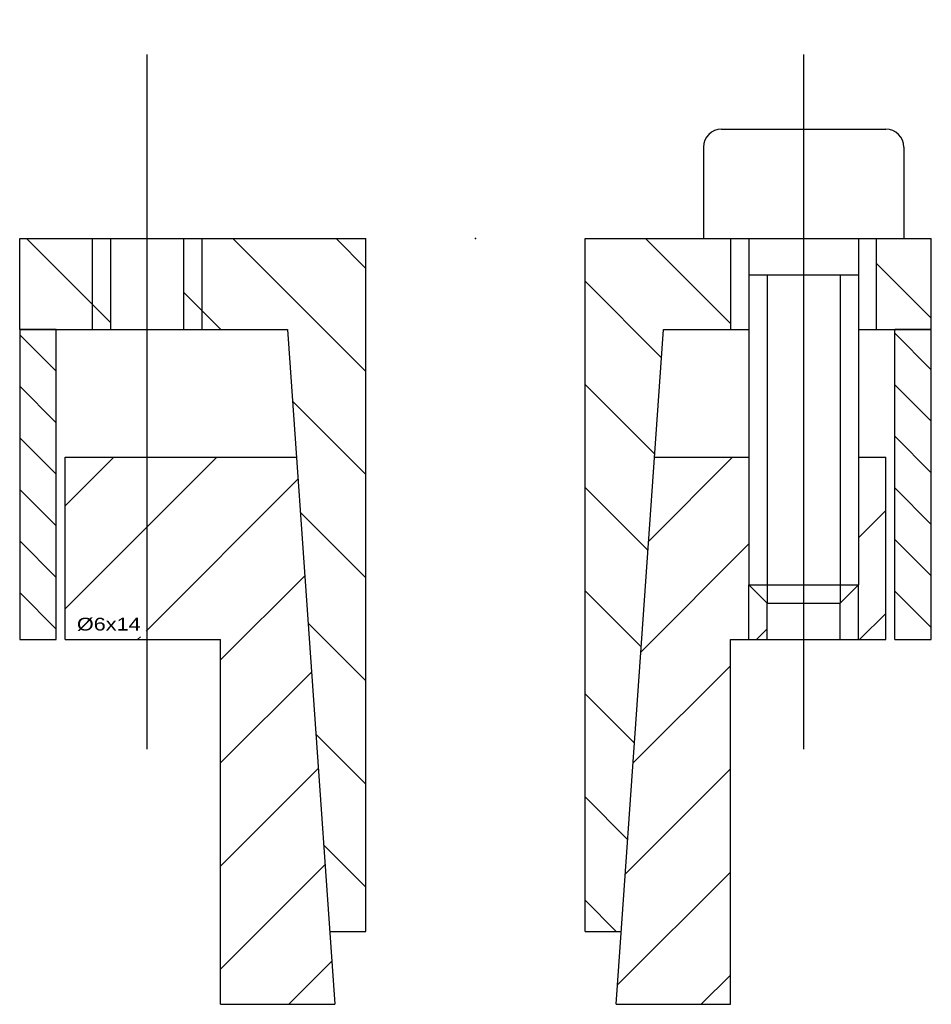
# Model space of a CAD drawing. Extents: x -13 to 13, y -13 to 106.
# Tile 2 of 2: x -12 to 12, y 79 to 106. Entities that reach past the tile are written whole.
import ezdxf
from ezdxf.enums import TextEntityAlignment as Align

# ---------------------------------------------------------------- set-up
doc = ezdxf.new("R2010")
doc.units = 0
doc.linetypes.add('CADRA_CENTERLINE', pattern=[25.4, 19.05, -1.5875, 3.175, -1.5875])
doc.linetypes.add('CADRA_SOLID', pattern=[0])
doc.layers.get('0').update_dxf_attribs({"color": 112, "linetype": 'CADRA_SOLID'})

# ---------------------------------------------------------------- blocks, each defined once
blk = doc.blocks.new('_X2')
for p, q in [((-11.5, -3.638), (-12.5, -2.638)), ((12.5, -3.597), (11.5, -2.597)), ((11.5, -4.011), (12.5, -5.011)), ((-12.5, -4.052), (-11.5, -5.052)), ((-11.5, -6.467), (-12.5, -5.467)), ((12.5, -6.425), (11.5, -5.425)), ((-12.5, -6.881), (-11.5, -7.881)), ((11.5, -6.839), (12.5, -7.839)), ((-11.5, -9.295), (-12.5, -8.295)), ((12.5, -9.253), (11.5, -8.253)), ((-12.5, -9.709), (-11.5, -10.709)), ((11.5, -9.668), (12.5, -10.668))]:
    blk.add_line(p, q)
blk = doc.blocks.new('_X1')
for p, q in [((-10, -2.31), (-12.31, 0)), ((-3.005, -3.648), (-6.653, 0)), ((-3.005, -0.82), (-3.825, 0)), ((7, -2.339), (4.661, 0)), ((12.5, -2.182), (11, -0.682)), ((5.101, -3.269), (3.005, -1.173)), ((-6.981, -2.5), (-8, -1.481)), ((4.916, -5.912), (3.005, -4.001)), ((-3.005, -6.476), (-5.018, -4.464)), ((4.731, -8.556), (3.005, -6.83)), ((-3.005, -9.305), (-4.805, -7.505)), ((4.546, -11.199), (3.005, -9.658)), ((-4.592, -10.547), (-3.005, -12.133)), ((4.361, -13.842), (3.005, -12.486)), ((-3.005, -14.962), (-4.379, -13.588)), ((4.176, -16.486), (3.005, -15.315)), ((-4.166, -16.629), (-3.005, -17.79)), ((3.862, -19), (3.005, -18.143))]:
    blk.add_line(p, q)
blk = doc.blocks.new('_X0')
for p, q in [((-9.922, -6), (-11.25, -7.328)), ((-7.094, -6), (-11.25, -10.156)), ((7.048, -6), (4.749, -8.299)), ((-4.868, -6.602), (-9.034, -10.768)), ((11.25, -7.455), (10.5, -8.205)), ((7.5, -8.377), (4.536, -11.34)), ((-4.683, -9.246), (-6.99, -11.553)), ((11.25, -10.283), (10.533, -11)), ((8, -10.705), (7.705, -11)), ((-9.19, -10.925), (-9.266, -11)), ((6.99, -11.715), (4.323, -14.382)), ((-4.498, -11.889), (-6.99, -14.381)), ((-4.313, -14.532), (-6.99, -17.21)), ((4.11, -17.423), (6.99, -14.543)), ((-4.128, -17.176), (-6.99, -20.038)), ((6.99, -17.372), (3.897, -20.464)), ((-3.943, -19.819), (-5.123, -21)), ((6.19, -21), (6.99, -20.2))]:
    blk.add_line(p, q)
blk = doc.blocks.new('BLOCK0')
at = {"linetype": 'CADRA_CENTERLINE'}
for p, q in [((-9, -14), (-9, 6)), ((9, -14), (9, 6))]:
    blk.add_line(p, q, dxfattribs=at)
for p, q in [((6.75, 3), (11.25, 3)), ((6.25, 2.5), (6.25, 0)), ((11.75, 2.5), (11.75, 0)), ((-12.5, 0), (-3.005, 0)), ((-12.5, -2.5), (-12.5, 0)), ((-3.005, -19), (-3.005, 0)), ((3.005, -19), (3.005, 0)), ((3.005, 0), (7.5, 0)), ((10.5, 0), (12.5, 0)), ((12.5, -2.5), (12.5, 0)), ((-10.5, -2.5), (-10.5, 0)), ((-10, -2.5), (-10, 0)), ((-8, -2.5), (-8, 0)), ((-7.5, -2.5), (-7.5, 0)), ((6.25, 0), (11.75, 0)), ((7, -2.5), (7, 0)), ((7.5, 0), (7.5, -9.5)), ((10.5, 0), (10.5, -9.5)), ((11, -2.5), (11, 0)), ((7.5, -1), (10.5, -1)), ((8, -1), (8, -10)), ((10, -1), (10, -10)), ((-12.5, -2.5), (-12.5, -11)), ((-11.5, -2.5), (-12.5, -2.5)), ((-12.5, -2.5), (-5.155, -2.5)), ((-11.5, -11), (-11.5, -2.5)), ((-5.155, -2.5), (-3.86, -21)), ((3.86, -21), (5.155, -2.5)), ((5.155, -2.5), (7.5, -2.5)), ((10.5, -2.5), (12.5, -2.5)), ((11.5, -11), (11.5, -2.5)), ((12.5, -2.5), (11.5, -2.5)), ((12.5, -11), (12.5, -2.5)), ((-11.25, -6), (-4.91, -6)), ((-11.25, -11), (-11.25, -6)), ((4.91, -6), (7.5, -6)), ((10.5, -6), (11.25, -6)), ((11.25, -11), (11.25, -6)), ((7.5, -9.5), (8, -10)), ((7.5, -9.5), (10.5, -9.5)), ((7.5, -11), (7.5, -9.5)), ((10.5, -9.5), (10, -10)), ((10.5, -11), (10.5, -9.5)), ((8, -10), (10, -10)), ((8, -11), (8, -10)), ((10, -11), (10, -10)), ((-12.5, -11), (-11.5, -11)), ((-11.25, -11), (-6.99, -11)), ((-6.99, -21), (-6.99, -11)), ((6.99, -11), (11.25, -11)), ((6.99, -21), (6.99, -11)), ((11.5, -11), (12.5, -11)), ((-4, -19), (-3.005, -19)), ((3.005, -19), (4, -19)), ((-6.99, -21), (-3.86, -21)), ((3.86, -21), (6.99, -21))]:
    blk.add_line(p, q)
for centre, start, end in [((6.75, 2.5), 90, 180), ((11.25, 2.5), 0, 90)]:
    blk.add_arc(centre, 0.5, start, end)
blk.add_point((0, 0))
for name in ['_X1', '_X2', '_X0']:
    blk.add_blockref(name, (0, 0))
blk.add_text('%%c6x14', height=0.35).set_placement((-10.931, -10.75), (-9.184, -10.75), align=Align.FIT)

msp = doc.modelspace()

# ---------------------------------------------------------------- block references
msp.add_blockref('BLOCK0', (0, 100))

doc.saveas('drawing.dxf')
